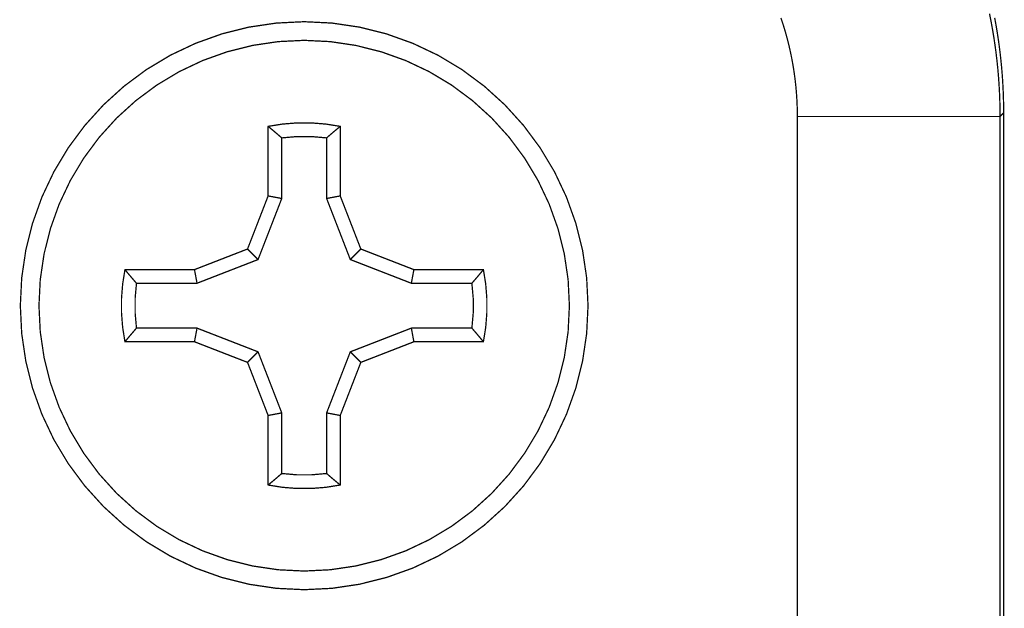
# Model space of a CAD drawing. Header units: millimetres. Extents: x 10 to 120, y 82 to 138.
# Tile 12 of 14: x 97.56 to 107.28, y 128.35 to 134.15. Entities that reach past the tile are written whole.
import ezdxf

# ---------------------------------------------------------------- set-up
doc = ezdxf.new("R2010")
doc.units = ezdxf.units.MM
doc.layers.add('Mechanical10', color=56, linetype='Continuous')
doc.layers.add('Mechanical9', color=56, linetype='Continuous')

msp = doc.modelspace()

# ---------------------------------------------------------------- linework, layer by layer
at = {"layer": 'Mechanical10', "const_width": 0.0127}
for points in [[(105.0717, 134.1682), (105.0866, 134.1235)], [(107.1292, 134.2101), (107.1445, 134.1331)], [(107.1445, 134.1331), (107.1587, 134.0559)], [(105.0866, 134.1235), (105.1008, 134.0786)], [(105.1008, 134.0786), (105.1143, 134.0335)], [(105.1143, 134.0335), (105.1271, 133.9881)], [(107.1587, 134.0559), (107.1716, 133.9784)], [(105.1271, 133.9881), (105.1392, 133.9426)], [(105.1392, 133.9426), (105.1506, 133.8969)], [(107.1716, 133.9784), (107.1832, 133.9008)], [(105.1506, 133.8969), (105.1612, 133.851)], [(105.1612, 133.851), (105.1711, 133.8049)], [(107.1832, 133.9008), (107.1937, 133.823)], [(105.1711, 133.8049), (105.1803, 133.7587)], [(105.1803, 133.7587), (105.1888, 133.7124)], [(107.1937, 133.823), (107.2029, 133.745)], [(107.2029, 133.745), (107.211, 133.6669)], [(105.1888, 133.7124), (105.1965, 133.6659)], [(105.1965, 133.6659), (105.2035, 133.6193)], [(107.211, 133.6669), (107.2177, 133.5886)], [(105.2035, 133.6193), (105.2098, 133.5726)], [(105.2098, 133.5726), (105.2154, 133.5258)], [(107.2177, 133.5886), (107.2233, 133.5103)], [(105.2154, 133.5258), (105.2202, 133.479)], [(105.2202, 133.479), (105.2242, 133.432)], [(107.2233, 133.5103), (107.2276, 133.4319)], [(105.2242, 133.432), (105.2276, 133.3851)], [(105.2276, 133.3851), (105.2302, 133.338)], [(107.2276, 133.4319), (107.2307, 133.3534)], [(107.2307, 133.3534), (107.2326, 133.2749)], [(105.2302, 133.338), (105.232, 133.2909)], [(105.232, 133.2909), (105.2331, 133.2438)], [(107.2326, 133.2749), (107.2332, 133.1964)], [(105.2331, 133.2438), (105.2335, 133.1967)], [(105.2335, 87.2658), (105.2335, 133.1963)], [(105.2335, 133.1963), (107.2332, 133.1963)], [(107.2332, 133.1963), (107.2687, 133.2318)], [(107.2332, 87.2658), (107.2332, 133.1963)]]:
    msp.add_lwpolyline(points, dxfattribs=at)
at = {"layer": 'Mechanical10', "const_width": 0.00635}
for points in [[(107.1414, 134.1331, 1), (107.1477, 134.1331, 1)], [(107.1414, 134.1331, 1), (107.1477, 134.1331, 1)], [(105.0835, 134.1235, 1), (105.0898, 134.1235, 1)], [(105.0835, 134.1235, 1), (105.0898, 134.1235, 1)], [(105.0977, 134.0786, 1), (105.104, 134.0786, 1)], [(105.0977, 134.0786, 1), (105.104, 134.0786, 1)], [(105.1112, 134.0335, 1), (105.1175, 134.0335, 1)], [(105.1112, 134.0335, 1), (105.1175, 134.0335, 1)], [(107.1555, 134.0559, 1), (107.1618, 134.0559, 1)], [(107.1555, 134.0559, 1), (107.1618, 134.0559, 1)], [(105.124, 133.9881, 1), (105.1303, 133.9881, 1)], [(105.124, 133.9881, 1), (105.1303, 133.9881, 1)], [(105.136, 133.9426, 1), (105.1424, 133.9426, 1)], [(105.136, 133.9426, 1), (105.1424, 133.9426, 1)], [(107.1684, 133.9784, 1), (107.1747, 133.9784, 1)], [(107.1684, 133.9784, 1), (107.1747, 133.9784, 1)], [(105.1474, 133.8969, 1), (105.1537, 133.8969, 1)], [(105.1474, 133.8969, 1), (105.1537, 133.8969, 1)], [(105.158, 133.851, 1), (105.1644, 133.851, 1)], [(105.158, 133.851, 1), (105.1644, 133.851, 1)], [(107.1801, 133.9008, 1), (107.1864, 133.9008, 1)], [(107.1801, 133.9008, 1), (107.1864, 133.9008, 1)], [(105.168, 133.8049, 1), (105.1743, 133.8049, 1)], [(105.168, 133.8049, 1), (105.1743, 133.8049, 1)], [(105.1771, 133.7587, 1), (105.1835, 133.7587, 1)], [(105.1771, 133.7587, 1), (105.1835, 133.7587, 1)], [(107.1905, 133.823, 1), (107.1969, 133.823, 1)], [(107.1905, 133.823, 1), (107.1969, 133.823, 1)], [(107.1998, 133.745, 1), (107.2061, 133.745, 1)], [(107.1998, 133.745, 1), (107.2061, 133.745, 1)], [(105.1856, 133.7124, 1), (105.192, 133.7124, 1)], [(105.1856, 133.7124, 1), (105.192, 133.7124, 1)], [(105.1934, 133.6659, 1), (105.1997, 133.6659, 1)], [(105.1934, 133.6659, 1), (105.1997, 133.6659, 1)], [(107.2078, 133.6669, 1), (107.2141, 133.6669, 1)], [(107.2078, 133.6669, 1), (107.2141, 133.6669, 1)], [(105.2004, 133.6193, 1), (105.2067, 133.6193, 1)], [(105.2004, 133.6193, 1), (105.2067, 133.6193, 1)], [(105.2066, 133.5726, 1), (105.213, 133.5726, 1)], [(105.2066, 133.5726, 1), (105.213, 133.5726, 1)], [(107.2146, 133.5886, 1), (107.2209, 133.5886, 1)], [(107.2146, 133.5886, 1), (107.2209, 133.5886, 1)], [(105.2122, 133.5258, 1), (105.2185, 133.5258, 1)], [(105.2122, 133.5258, 1), (105.2185, 133.5258, 1)], [(105.217, 133.479, 1), (105.2233, 133.479, 1)], [(105.217, 133.479, 1), (105.2233, 133.479, 1)], [(107.2201, 133.5103, 1), (107.2265, 133.5103, 1)], [(107.2201, 133.5103, 1), (107.2265, 133.5103, 1)], [(105.2211, 133.432, 1), (105.2274, 133.432, 1)], [(105.2211, 133.432, 1), (105.2274, 133.432, 1)], [(105.2244, 133.3851, 1), (105.2307, 133.3851, 1)], [(105.2244, 133.3851, 1), (105.2307, 133.3851, 1)], [(107.2244, 133.4319, 1), (107.2308, 133.4319, 1)], [(107.2244, 133.4319, 1), (107.2308, 133.4319, 1)], [(107.2275, 133.3534, 1), (107.2339, 133.3534, 1)], [(107.2275, 133.3534, 1), (107.2339, 133.3534, 1)], [(105.227, 133.338, 1), (105.2333, 133.338, 1)], [(105.227, 133.338, 1), (105.2333, 133.338, 1)], [(105.2288, 133.2909, 1), (105.2352, 133.2909, 1)], [(105.2288, 133.2909, 1), (105.2352, 133.2909, 1)], [(107.2294, 133.2749, 1), (107.2358, 133.2749, 1)], [(107.2294, 133.2749, 1), (107.2358, 133.2749, 1)], [(105.23, 133.2438, 1), (105.2363, 133.2438, 1)], [(105.23, 133.2438, 1), (105.2363, 133.2438, 1)], [(105.2303, 133.1967, 1), (105.2367, 133.1967, 1)], [(105.2303, 133.1963, 1), (105.2367, 133.1963, 1)], [(105.2303, 133.1963, 1), (105.2367, 133.1963, 1)], [(107.23, 133.1964, 1), (107.2364, 133.1964, 1)], [(107.23, 133.1963, 1), (107.2364, 133.1963, 1)], [(107.23, 133.1963, 1), (107.2364, 133.1963, 1)], [(107.23, 133.1963, 1), (107.2364, 133.1963, 1)], [(107.2656, 133.2318, 1), (107.2719, 133.2318, 1)]]:
    msp.add_lwpolyline(points, format="xyb", close=True, dxfattribs=at)
at = {"layer": 'Mechanical9'}
for points, const_width in [([(103.1687, 131.331, 1), (97.5687, 131.331, 1)], 0.0127), ([(107.191, 134.092, 1), (107.1974, 134.092, 1)], 0.00635), ([(107.191, 134.092, 1), (107.1974, 134.092, 1)], 0.00635), ([(102.9849, 131.331, 1), (97.7525, 131.331, 1)], 0.0127), ([(107.2039, 134.0145, 1), (107.2103, 134.0145, 1)], 0.00635), ([(107.2039, 134.0145, 1), (107.2103, 134.0145, 1)], 0.00635), ([(107.2156, 133.9369, 1), (107.2219, 133.9369, 1)], 0.00635), ([(107.2156, 133.9369, 1), (107.2219, 133.9369, 1)], 0.00635), ([(107.2261, 133.8591, 1), (107.2324, 133.8591, 1)], 0.00635), ([(107.2261, 133.8591, 1), (107.2324, 133.8591, 1)], 0.00635), ([(107.2353, 133.7811, 1), (107.2416, 133.7811, 1)], 0.00635), ([(107.2353, 133.7811, 1), (107.2416, 133.7811, 1)], 0.00635), ([(107.2433, 133.703, 1), (107.2497, 133.703, 1)], 0.00635), ([(107.2433, 133.703, 1), (107.2497, 133.703, 1)], 0.00635), ([(107.2501, 133.6248, 1), (107.2564, 133.6248, 1)], 0.00635), ([(107.2501, 133.6248, 1), (107.2564, 133.6248, 1)], 0.00635), ([(107.2556, 133.5464, 1), (107.262, 133.5464, 1)], 0.00635), ([(107.2556, 133.5464, 1), (107.262, 133.5464, 1)], 0.00635), ([(107.26, 133.468, 1), (107.2663, 133.468, 1)], 0.00635), ([(107.26, 133.468, 1), (107.2663, 133.468, 1)], 0.00635), ([(107.2631, 133.3896, 1), (107.2694, 133.3896, 1)], 0.00635), ([(107.2631, 133.3896, 1), (107.2694, 133.3896, 1)], 0.00635), ([(107.2649, 133.3111, 1), (107.2713, 133.3111, 1)], 0.00635), ([(107.2649, 133.3111, 1), (107.2713, 133.3111, 1)], 0.00635), ([(107.2656, 133.2326, 1), (107.2719, 133.2326, 1)], 0.00635), ([(107.2656, 133.2318, 1), (107.2719, 133.2318, 1)], 0.00635), ([(107.2656, 133.2311, 1), (107.2719, 133.2311, 1)], 0.00635), ([(100.01, 133.099, 1), (100.0163, 133.099, 1)], 0.00635), ([(100.01, 133.099, 1), (100.0163, 133.099, 1)], 0.00635), ([(100.01, 133.099, 1), (100.0163, 133.099, 1)], 0.00635), ([(100.7212, 133.099, 1), (100.7275, 133.099, 1)], 0.00635), ([(100.7212, 133.099, 1), (100.7275, 133.099, 1)], 0.00635), ([(100.7212, 133.099, 1), (100.7275, 133.099, 1)], 0.00635), ([(100.1443, 132.9853, 1), (100.1507, 132.9853, 1)], 0.00635), ([(100.1443, 132.9853, 1), (100.1507, 132.9853, 1)], 0.00635), ([(100.1443, 132.9853, 1), (100.1507, 132.9853, 1)], 0.00635), ([(100.5868, 132.9853, 1), (100.5931, 132.9853, 1)], 0.00635), ([(100.5868, 132.9853, 1), (100.5931, 132.9853, 1)], 0.00635), ([(100.5868, 132.9853, 1), (100.5931, 132.9853, 1)], 0.00635), ([(100.01, 132.4132, 1), (100.0163, 132.4132, 1)], 0.00635), ([(100.01, 132.4132, 1), (100.0163, 132.4132, 1)], 0.00635), ([(100.01, 132.4132, 1), (100.0163, 132.4132, 1)], 0.00635), ([(100.1443, 132.3881, 1), (100.1507, 132.3881, 1)], 0.00635), ([(100.1443, 132.3881, 1), (100.1507, 132.3881, 1)], 0.00635), ([(100.1443, 132.3881, 1), (100.1507, 132.3881, 1)], 0.00635), ([(100.5868, 132.3881, 1), (100.5931, 132.3881, 1)], 0.00635), ([(100.5868, 132.3881, 1), (100.5931, 132.3881, 1)], 0.00635), ([(100.5868, 132.3881, 1), (100.5931, 132.3881, 1)], 0.00635), ([(100.7212, 132.4132, 1), (100.7275, 132.4132, 1)], 0.00635), ([(100.7212, 132.4132, 1), (100.7275, 132.4132, 1)], 0.00635), ([(100.7212, 132.4132, 1), (100.7275, 132.4132, 1)], 0.00635), ([(99.8068, 131.8898, 1), (99.8131, 131.8898, 1)], 0.00635), ([(99.8068, 131.8898, 1), (99.8131, 131.8898, 1)], 0.00635), ([(99.8068, 131.8898, 1), (99.8131, 131.8898, 1)], 0.00635), ([(100.9244, 131.8898, 1), (100.9307, 131.8898, 1)], 0.00635), ([(100.9244, 131.8898, 1), (100.9307, 131.8898, 1)], 0.00635), ([(100.9244, 131.8898, 1), (100.9307, 131.8898, 1)], 0.00635), ([(99.9106, 131.786, 1), (99.9169, 131.786, 1)], 0.00635), ([(99.9106, 131.786, 1), (99.9169, 131.786, 1)], 0.00635), ([(99.9106, 131.786, 1), (99.9169, 131.786, 1)], 0.00635), ([(100.8205, 131.786, 1), (100.8269, 131.786, 1)], 0.00635), ([(100.8205, 131.786, 1), (100.8269, 131.786, 1)], 0.00635), ([(100.8205, 131.786, 1), (100.8269, 131.786, 1)], 0.00635), ([(98.5976, 131.6866, 1), (98.6039, 131.6866, 1)], 0.00635), ([(98.5976, 131.6866, 1), (98.6039, 131.6866, 1)], 0.00635), ([(98.5976, 131.6866, 1), (98.6039, 131.6866, 1)], 0.00635), ([(99.2834, 131.6866, 1), (99.2897, 131.6866, 1)], 0.00635), ([(99.2834, 131.6866, 1), (99.2897, 131.6866, 1)], 0.00635), ([(99.2834, 131.6866, 1), (99.2897, 131.6866, 1)], 0.00635), ([(101.4477, 131.6866, 1), (101.4541, 131.6866, 1)], 0.00635), ([(101.4477, 131.6866, 1), (101.4541, 131.6866, 1)], 0.00635), ([(101.4477, 131.6866, 1), (101.4541, 131.6866, 1)], 0.00635), ([(102.1335, 131.6866, 1), (102.1399, 131.6866, 1)], 0.00635), ([(102.1335, 131.6866, 1), (102.1399, 131.6866, 1)], 0.00635), ([(102.1335, 131.6866, 1), (102.1399, 131.6866, 1)], 0.00635), ([(98.7112, 131.5523, 1), (98.7176, 131.5523, 1)], 0.00635), ([(98.7112, 131.5523, 1), (98.7176, 131.5523, 1)], 0.00635), ([(98.7112, 131.5523, 1), (98.7176, 131.5523, 1)], 0.00635), ([(99.3085, 131.5523, 1), (99.3149, 131.5523, 1)], 0.00635), ([(99.3085, 131.5523, 1), (99.3149, 131.5523, 1)], 0.00635), ([(99.3085, 131.5523, 1), (99.3149, 131.5523, 1)], 0.00635), ([(101.4226, 131.5523, 1), (101.4289, 131.5523, 1)], 0.00635), ([(101.4226, 131.5523, 1), (101.4289, 131.5523, 1)], 0.00635), ([(101.4226, 131.5523, 1), (101.4289, 131.5523, 1)], 0.00635), ([(102.0199, 131.5523, 1), (102.0262, 131.5523, 1)], 0.00635), ([(102.0199, 131.5523, 1), (102.0262, 131.5523, 1)], 0.00635), ([(102.0199, 131.5523, 1), (102.0262, 131.5523, 1)], 0.00635), ([(97.5656, 131.331, 1), (97.5719, 131.331, 1)], 0.00635), ([(97.7494, 131.331, 1), (97.7557, 131.331, 1)], 0.00635), ([(102.9818, 131.331, 1), (102.9881, 131.331, 1)], 0.00635), ([(103.1656, 131.331, 1), (103.1719, 131.331, 1)], 0.00635), ([(98.7112, 131.1098, 1), (98.7176, 131.1098, 1)], 0.00635), ([(98.7112, 131.1098, 1), (98.7176, 131.1098, 1)], 0.00635), ([(98.7112, 131.1098, 1), (98.7176, 131.1098, 1)], 0.00635), ([(99.3085, 131.1098, 1), (99.3149, 131.1098, 1)], 0.00635), ([(99.3085, 131.1098, 1), (99.3149, 131.1098, 1)], 0.00635), ([(99.3085, 131.1098, 1), (99.3149, 131.1098, 1)], 0.00635), ([(101.4226, 131.1098, 1), (101.4289, 131.1098, 1)], 0.00635), ([(101.4226, 131.1098, 1), (101.4289, 131.1098, 1)], 0.00635), ([(101.4226, 131.1098, 1), (101.4289, 131.1098, 1)], 0.00635), ([(102.0199, 131.1098, 1), (102.0262, 131.1098, 1)], 0.00635), ([(102.0199, 131.1098, 1), (102.0262, 131.1098, 1)], 0.00635), ([(102.0199, 131.1098, 1), (102.0262, 131.1098, 1)], 0.00635), ([(98.5976, 130.9754, 1), (98.6039, 130.9754, 1)], 0.00635), ([(98.5976, 130.9754, 1), (98.6039, 130.9754, 1)], 0.00635), ([(98.5976, 130.9754, 1), (98.6039, 130.9754, 1)], 0.00635), ([(99.2834, 130.9754, 1), (99.2897, 130.9754, 1)], 0.00635), ([(99.2834, 130.9754, 1), (99.2897, 130.9754, 1)], 0.00635), ([(99.2834, 130.9754, 1), (99.2897, 130.9754, 1)], 0.00635), ([(101.4477, 130.9754, 1), (101.4541, 130.9754, 1)], 0.00635), ([(101.4477, 130.9754, 1), (101.4541, 130.9754, 1)], 0.00635), ([(101.4477, 130.9754, 1), (101.4541, 130.9754, 1)], 0.00635), ([(102.1335, 130.9754, 1), (102.1399, 130.9754, 1)], 0.00635), ([(102.1335, 130.9754, 1), (102.1399, 130.9754, 1)], 0.00635), ([(102.1335, 130.9754, 1), (102.1399, 130.9754, 1)], 0.00635), ([(99.9106, 130.8761, 1), (99.9169, 130.8761, 1)], 0.00635), ([(99.9106, 130.8761, 1), (99.9169, 130.8761, 1)], 0.00635), ([(99.9106, 130.8761, 1), (99.9169, 130.8761, 1)], 0.00635), ([(100.8205, 130.8761, 1), (100.8269, 130.8761, 1)], 0.00635), ([(100.8205, 130.8761, 1), (100.8269, 130.8761, 1)], 0.00635), ([(100.8205, 130.8761, 1), (100.8269, 130.8761, 1)], 0.00635), ([(99.8068, 130.7722, 1), (99.8131, 130.7722, 1)], 0.00635), ([(99.8068, 130.7722, 1), (99.8131, 130.7722, 1)], 0.00635), ([(99.8068, 130.7722, 1), (99.8131, 130.7722, 1)], 0.00635), ([(100.9244, 130.7722, 1), (100.9307, 130.7722, 1)], 0.00635), ([(100.9244, 130.7722, 1), (100.9307, 130.7722, 1)], 0.00635), ([(100.9244, 130.7722, 1), (100.9307, 130.7722, 1)], 0.00635), ([(100.01, 130.2488, 1), (100.0163, 130.2488, 1)], 0.00635), ([(100.01, 130.2488, 1), (100.0163, 130.2488, 1)], 0.00635), ([(100.01, 130.2488, 1), (100.0163, 130.2488, 1)], 0.00635), ([(100.1443, 130.274, 1), (100.1507, 130.274, 1)], 0.00635), ([(100.1443, 130.274, 1), (100.1507, 130.274, 1)], 0.00635), ([(100.1443, 130.274, 1), (100.1507, 130.274, 1)], 0.00635), ([(100.5868, 130.274, 1), (100.5931, 130.274, 1)], 0.00635), ([(100.5868, 130.274, 1), (100.5931, 130.274, 1)], 0.00635), ([(100.5868, 130.274, 1), (100.5931, 130.274, 1)], 0.00635), ([(100.7212, 130.2488, 1), (100.7275, 130.2488, 1)], 0.00635), ([(100.7212, 130.2488, 1), (100.7275, 130.2488, 1)], 0.00635), ([(100.7212, 130.2488, 1), (100.7275, 130.2488, 1)], 0.00635), ([(100.1443, 129.6767, 1), (100.1507, 129.6767, 1)], 0.00635), ([(100.1443, 129.6767, 1), (100.1507, 129.6767, 1)], 0.00635), ([(100.1443, 129.6767, 1), (100.1507, 129.6767, 1)], 0.00635), ([(100.5868, 129.6767, 1), (100.5931, 129.6767, 1)], 0.00635), ([(100.5868, 129.6767, 1), (100.5931, 129.6767, 1)], 0.00635), ([(100.5868, 129.6767, 1), (100.5931, 129.6767, 1)], 0.00635), ([(100.01, 129.563, 1), (100.0163, 129.563, 1)], 0.00635), ([(100.01, 129.563, 1), (100.0163, 129.563, 1)], 0.00635), ([(100.01, 129.563, 1), (100.0163, 129.563, 1)], 0.00635), ([(100.7212, 129.563, 1), (100.7275, 129.563, 1)], 0.00635), ([(100.7212, 129.563, 1), (100.7275, 129.563, 1)], 0.00635), ([(100.7212, 129.563, 1), (100.7275, 129.563, 1)], 0.00635)]:
    msp.add_lwpolyline(points, format="xyb", close=True, dxfattribs=dict(at, const_width=const_width))
at = {"layer": 'Mechanical9', "const_width": 0.0127}
for points in [[(107.1801, 134.1692), (107.1942, 134.092)], [(107.1942, 134.092), (107.2071, 134.0145)], [(107.2071, 134.0145), (107.2188, 133.9369)], [(107.2188, 133.9369), (107.2292, 133.8591)], [(107.2292, 133.8591), (107.2385, 133.7811)], [(107.2385, 133.7811), (107.2465, 133.703)], [(107.2465, 133.703), (107.2533, 133.6248)], [(107.2533, 133.6248), (107.2588, 133.5464)], [(107.2588, 133.5464), (107.2631, 133.468)], [(107.2631, 133.468), (107.2662, 133.3896)], [(107.2662, 133.3896), (107.2681, 133.3111)], [(107.2681, 133.3111), (107.2687, 133.2326)], [(107.2687, 87.2303), (107.2687, 133.2318)], [(107.2687, 87.231), (107.2687, 133.2311)], [(100.0131, 132.4132), (100.0131, 133.099)], [(100.7243, 132.4132), (100.7243, 133.099)], [(100.1475, 132.3881), (100.1475, 132.9853)], [(100.59, 132.3881), (100.59, 132.9853)], [(99.8099, 131.8898), (100.0131, 132.4132)], [(99.9137, 131.786), (100.1475, 132.3881)], [(100.0131, 132.4132), (100.1475, 132.3881)], [(100.59, 132.3881), (100.7243, 132.4132)], [(100.59, 132.3881), (100.8237, 131.786)], [(100.7243, 132.4132), (100.9275, 131.8898)], [(99.2865, 131.6866), (99.8099, 131.8898)], [(99.8099, 131.8898), (99.9137, 131.786)], [(100.8237, 131.786), (100.9275, 131.8898)], [(100.9275, 131.8898), (101.4509, 131.6866)], [(99.3117, 131.5523), (99.9137, 131.786)], [(100.8237, 131.786), (101.4258, 131.5523)], [(98.6007, 131.6866), (99.2865, 131.6866)], [(99.2865, 131.6866), (99.3117, 131.5523)], [(101.4258, 131.5523), (101.4509, 131.6866)], [(101.4509, 131.6866), (102.1367, 131.6866)], [(98.7144, 131.5523), (99.3117, 131.5523)], [(101.4258, 131.5523), (102.023, 131.5523)], [(98.7144, 131.1098), (99.3117, 131.1098)], [(99.2865, 130.9754), (99.3117, 131.1098)], [(99.3117, 131.1098), (99.9137, 130.8761)], [(100.8237, 130.8761), (101.4258, 131.1098)], [(101.4258, 131.1098), (102.023, 131.1098)], [(101.4258, 131.1098), (101.4509, 130.9754)], [(98.6007, 130.9754), (99.2865, 130.9754)], [(99.2865, 130.9754), (99.8099, 130.7722)], [(100.9275, 130.7722), (101.4509, 130.9754)], [(101.4509, 130.9754), (102.1367, 130.9754)], [(99.8099, 130.7722), (99.9137, 130.8761)], [(99.9137, 130.8761), (100.1475, 130.274)], [(100.59, 130.274), (100.8237, 130.8761)], [(100.8237, 130.8761), (100.9275, 130.7722)], [(99.8099, 130.7722), (100.0131, 130.2488)], [(100.7243, 130.2488), (100.9275, 130.7722)], [(100.0131, 130.2488), (100.1475, 130.274)], [(100.0131, 129.563), (100.0131, 130.2488)], [(100.1475, 129.6767), (100.1475, 130.274)], [(100.59, 129.6767), (100.59, 130.274)], [(100.59, 130.274), (100.7243, 130.2488)], [(100.7243, 129.563), (100.7243, 130.2488)]]:
    msp.add_lwpolyline(points, dxfattribs=at)
for points in [[(100.0131, 133.099, -0.099569), (100.7243, 133.099)], [(100.0131, 133.099, -0.008191), (100.1475, 132.9853)], [(100.59, 132.9853, -0.008191), (100.7243, 133.099)], [(100.1475, 132.9853, -0.066571), (100.59, 132.9853)], [(98.6007, 130.9754, -0.099569), (98.6007, 131.6866)], [(98.7144, 131.5523, -0.008191), (98.6007, 131.6866)], [(102.1367, 131.6866, -0.008191), (102.023, 131.5523)], [(102.1367, 131.6866, -0.099569), (102.1367, 130.9754)], [(98.7144, 131.1098, -0.066571), (98.7144, 131.5523)], [(102.023, 131.5523, -0.066571), (102.023, 131.1098)], [(98.6007, 130.9754, -0.008191), (98.7144, 131.1098)], [(102.023, 131.1098, -0.008191), (102.1367, 130.9754)], [(100.1475, 129.6767, -0.008191), (100.0131, 129.563)], [(100.59, 129.6767, -0.066571), (100.1475, 129.6767)], [(100.7243, 129.563, -0.008191), (100.59, 129.6767)], [(100.7243, 129.563, -0.099569), (100.0131, 129.563)]]:
    msp.add_lwpolyline(points, format="xyb", dxfattribs=at)

doc.saveas('drawing.dxf')
